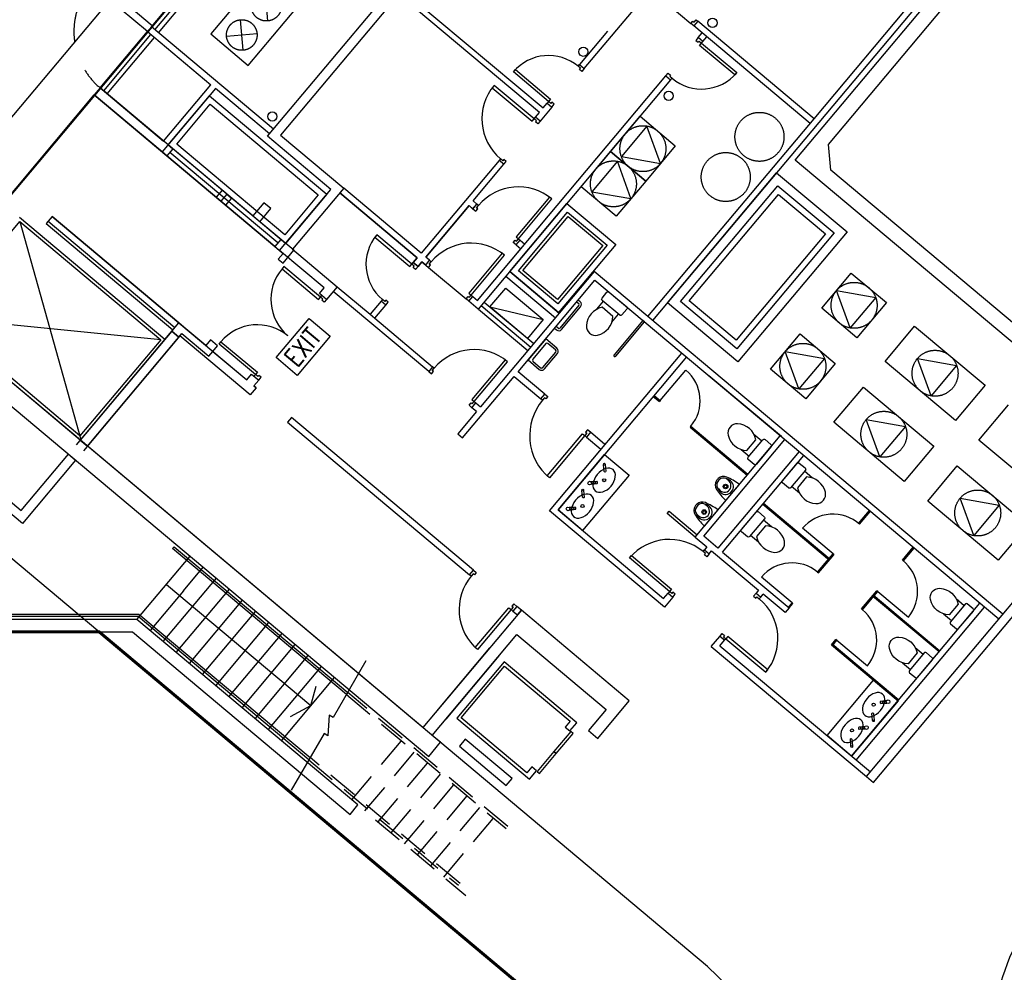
# Model space of a CAD drawing. Header units: millimetres. Extents: x 833220848 to 834439174, y 817676276 to 818025844.
# Tile 29 of 33: x 834362113 to 834366131, y 817960020 to 817963909. Entities that reach past the tile are written whole.
import ezdxf

# ---------------------------------------------------------------- set-up
doc = ezdxf.new("R2010")
doc.units = ezdxf.units.MM
doc.header["$LTSCALE"] = 1000
doc.header["$MEASUREMENT"] = 0
for name, pattern in [('CENTER', [50.8, 31.75, -6.35, 6.35, -6.35]), ('DASHED2', [0.375, 0.25, -0.125]), ('HIDDEN', [9.525, 6.35, -3.175]), ('HIDDEN2', [0.1875, 0.125, -0.0625]), ('N132X01M - Default$0$R_WKCD_LB - Model$0$DIVIDE', [1.25, 0.5, -0.25, 0, -0.25, 0, -0.25])]:
    doc.linetypes.add(name, pattern=pattern)
doc.layers.add('VPA050_Marks', color=1, linetype='Continuous')
doc.styles.add('ROMANS', font='romans.shx', dxfattribs={"width": 0.8, "height": 2.5})

msp = doc.modelspace()

# ---------------------------------------------------------------- linework, layer by layer
at = {"color": 252}
for p, q in [((834366487.05, 817964816.06), (834364695.28, 817962680.71)), ((834365354.27, 817963504.96), (834366467.9, 817964832.13)), ((834362649.95, 817963879.68), (834363410.85, 817964786.49)), ((834365276.87, 817963334.93), (834366498.17, 817964790.42)), ((834362678.67, 817963855.58), (834363439.57, 817964762.38)), ((834365413.13, 817963400.09), (834366457.66, 817964644.91)), ((834363123.77, 817963433.14), (834363940.92, 817964406.98)), ((834363993.75, 817964411.6), (834363176.6, 817963437.77)), ((834364233.23, 817963530.21), (834363658.69, 817964012.3)), ((834363674.76, 817964031.45), (834364249.3, 817963549.36)), ((834364416.29, 817963709.48), (834364687.06, 817964032.18)), ((834364717.71, 817964006.47), (834364851.76, 817963893.98)), ((834362649.95, 817963879.68), (834362633.88, 817963860.53)), ((834363147.88, 817963461.87), (834362649.95, 817963879.68)), ((834364879.32, 817963903.49), (834364863.25, 817963884.34)), ((834365338.2, 817963485.81), (834364863.25, 817963884.34)), ((834365354.27, 817963504.96), (834364879.32, 817963903.49)), ((834362441.04, 817963630.72), (834362633.88, 817963860.53)), ((834362633.88, 817963860.53), (834362892.42, 817963643.59)), ((834364512.04, 817963862.48), (834364397.14, 817963725.55)), ((834364881.66, 817963836.26), (834364897.73, 817963855.41)), ((834364900.81, 817963820.19), (834364916.88, 817963839.34)), ((834362469.77, 817963606.61), (834362662.61, 817963836.43)), ((834364900.81, 817963820.19), (834364881.66, 817963836.26)), ((834364391.51, 817963718.85), (834364397.14, 817963725.55)), ((834364401.09, 817963710.81), (834364391.51, 817963718.85)), ((834364397.14, 817963725.55), (834364416.29, 817963709.48)), ((834364066.92, 817962865.3), (834364749.88, 817963679.22)), ((834364127.36, 817963695.74), (834364135.39, 817963705.31)), ((834364270.99, 817963575.21), (834364127.36, 817963695.74)), ((834364135.39, 817963705.31), (834364279.03, 817963584.79)), ((834364397.07, 817963706.02), (834364401.09, 817963710.81)), ((834364406.65, 817963697.99), (834364397.07, 817963706.02)), ((834364416.29, 817963709.48), (834364406.65, 817963697.99)), ((834364749.88, 817963679.22), (834364769.04, 817963663.15)), ((834362699.58, 817963413.78), (834362892.42, 817963643.59)), ((834364769.04, 817963663.15), (834363984.03, 817962727.62)), ((834361699.43, 817962746.89), (834362416.94, 817963601.99)), ((834362441.04, 817963630.72), (834362416.94, 817963601.99)), ((834362416.94, 817963601.99), (834363187.77, 817962955.19)), ((834362694.63, 817963368.98), (834362416.94, 817963601.99)), ((834363063.45, 817963108.45), (834362441.04, 817963630.72)), ((834362441.04, 817963630.72), (834362699.58, 817963413.78)), ((834362911.57, 817963627.52), (834362694.63, 817963368.98)), ((834363131.81, 817963442.72), (834362911.57, 817963627.52)), ((834364249.3, 817963549.36), (834364265.37, 817963568.51)), ((834364270.99, 817963575.21), (834364265.37, 817963568.51)), ((834364265.37, 817963568.51), (834364284.52, 817963552.44)), ((834364279.03, 817963584.79), (834364270.99, 817963575.21)), ((834364280.57, 817963567.18), (834364270.99, 817963575.21)), ((834364284.58, 817963571.97), (834364280.57, 817963567.18)), ((834364284.52, 817963552.44), (834364294.16, 817963563.93)), ((834364294.16, 817963563.93), (834364284.58, 817963571.97)), ((834364217.16, 817963511.06), (834364233.23, 817963530.21)), ((834364284.52, 817963552.44), (834364236.31, 817963494.99)), ((834364236.31, 817963494.99), (834364217.16, 817963511.06)), ((834364676.13, 817962696.78), (834365354.27, 817963504.96)), ((834363176.6, 817963437.77), (834363435.14, 817963220.83)), ((834362718.73, 817963397.71), (834362737.88, 817963381.64)), ((834362718.73, 817963397.71), (834362737.88, 817963381.64)), ((834363382.31, 817963216.2), (834363123.77, 817963433.14)), ((834365422.38, 817963294.43), (834365413.13, 817963400.09)), ((834365422.38, 817963294.43), (834365413.13, 817963400.09)), ((834362713.78, 817963352.91), (834362694.63, 817963368.98)), ((834362737.88, 817963381.64), (834362713.78, 817963352.91)), ((834362737.88, 817963381.64), (834362713.78, 817963352.91)), ((834363166.31, 817962997.67), (834362725.83, 817963367.28)), ((834363178.36, 817963012.04), (834362737.88, 817963381.64)), ((834363154.26, 817962983.31), (834362713.78, 817963352.91)), ((834364069.32, 817963334.87), (834363751.14, 817962955.68)), ((834364069.32, 817963334.87), (834363751.14, 817962955.68)), ((834363963.12, 817963169.42), (834364088.47, 817963318.8)), ((834363963.12, 817963169.42), (834364088.47, 817963318.8)), ((834364088.47, 817963318.8), (834364069.32, 817963334.87)), ((834364088.47, 817963318.8), (834364069.32, 817963334.87)), ((834366419.24, 817962376.37), (834365276.87, 817963334.93)), ((834366354.08, 817962512.64), (834365422.38, 817963294.43)), ((834366354.08, 817962512.64), (834365422.38, 817963294.43)), ((834362938.97, 817963212.91), (834362914.87, 817963184.18)), ((834362958.12, 817963196.84), (834362934.02, 817963168.11)), ((834362958.12, 817963196.84), (834362938.97, 817963212.91)), ((834362958.12, 817963196.84), (834362977.27, 817963180.77)), ((834363173.41, 817962967.24), (834363382.31, 817963216.2)), ((834363435.14, 817963220.83), (834363226.24, 817962971.86)), ((834363435.14, 817963220.83), (834363419.07, 817963201.67)), ((834363435.14, 817963220.83), (834363419.07, 817963201.67)), ((834363419.07, 817963201.67), (834363735.07, 817962936.52)), ((834363735.07, 817962936.52), (834363419.07, 817963201.67)), ((834363751.14, 817962955.68), (834363435.14, 817963220.83)), ((834363751.14, 817962955.68), (834363435.14, 817963220.83)), ((834362914.87, 817963184.18), (834362934.02, 817963168.11)), ((834362953.17, 817963152.04), (834362934.02, 817963168.11)), ((834362977.27, 817963180.77), (834362953.17, 817963152.04)), ((834363108.45, 817963162.08), (834363063.45, 817963108.45)), ((834363137.17, 817963137.97), (834363108.45, 817963162.08)), ((834363962.38, 817963134.95), (834363978.45, 817963156.56)), ((834363962.38, 817963137.41), (834363978.45, 817963156.56)), ((834363978.45, 817963156.56), (834363963.12, 817963169.42)), ((834363978.45, 817963156.56), (834363963.12, 817963169.42)), ((834363092.18, 817963084.35), (834363137.17, 817963137.97)), ((834363770.29, 817962939.61), (834363947.05, 817963150.27)), ((834363947.05, 817963150.27), (834363770.29, 817962939.61)), ((834363947.05, 817963150.27), (834363962.38, 817963134.95)), ((834363962.38, 817963137.41), (834363947.05, 817963150.27)), ((834361784.07, 817962692.19), (834362113.49, 817963084.79)), ((834362111.95, 817963102.4), (834362705.64, 817962604.24)), ((834362113.49, 817963084.79), (834362688.03, 817962602.7)), ((834362244.8, 817963105.15), (834362220.7, 817963076.42)), ((834362220.7, 817963076.42), (834362737.78, 817962642.54)), ((834362228.73, 817963086), (834362745.81, 817962652.12)), ((834362761.88, 817962671.27), (834362244.8, 817963105.15)), ((834362244.8, 817963105.15), (834362761.88, 817962671.27)), ((834363231.03, 817962967.84), (834363092.18, 817963084.35)), ((834363178.36, 817963012.04), (834363154.26, 817962983.31)), ((834363197.51, 817962995.97), (834363178.36, 817963012.04)), ((834364138.57, 817962989.57), (834364154.64, 817963008.72)), ((834364154.64, 817963008.72), (834364173.79, 817962992.65)), ((834363154.26, 817962983.31), (834363173.41, 817962967.24)), ((834363355.34, 817962814.58), (834363173.41, 817962967.24)), ((834363187.24, 817962915.66), (834363231.03, 817962967.84)), ((834363226.24, 817962971.86), (834363408.17, 817962819.2)), ((834363980.95, 817962762.84), (834364157.72, 817962973.5)), ((834364138.57, 817962989.57), (834364157.72, 817962973.5)), ((834363187.77, 817962955.19), (834363168.08, 817962931.73)), ((834363168.08, 817962931.73), (834363187.24, 817962915.66)), ((834363735.07, 817962936.52), (834363719, 817962917.37)), ((834363719, 817962917.37), (834363735.07, 817962936.52)), ((834363719, 817962917.37), (834363738.15, 817962901.3)), ((834363738.15, 817962901.3), (834363719, 817962917.37)), ((834363738.15, 817962901.3), (834363754.22, 817962920.46)), ((834363754.22, 817962920.46), (834363738.15, 817962901.3)), ((834363754.22, 817962920.46), (834363769.54, 817962907.6)), ((834363769.54, 817962907.6), (834363754.22, 817962920.46)), ((834363769.54, 817962907.6), (834363785.61, 817962926.75)), ((834363769.54, 817962907.6), (834363785.61, 817962926.75)), ((834363785.61, 817962926.75), (834363770.29, 817962939.61)), ((834363785.61, 817962926.75), (834363770.29, 817962939.61)), ((834363191.19, 817962900.92), (834363183.15, 817962891.34)), ((834363183.15, 817962891.34), (834363331.57, 817962766.8)), ((834363339.61, 817962776.38), (834363191.19, 817962900.92)), ((834363781.03, 817962897.96), (834363934.24, 817962769.4)), ((834364456.85, 817962880.78), (834363993.24, 817962328.27)), ((834364112.59, 817962880.83), (834364314.63, 817962711.29)), ((834366123.95, 817961481.91), (834364456.85, 817962880.78)), ((834364096.52, 817962861.68), (834364298.56, 817962692.14)), ((834364146.57, 817962472.11), (834364459.93, 817962845.56)), ((834364459.93, 817962845.56), (834364812.31, 817962549.88)), ((834363335.66, 817962791.12), (834363355.34, 817962814.58)), ((834363408.17, 817962819.2), (834363364.38, 817962767.01)), ((834363781.83, 817962473.03), (834363392.1, 817962800.05)), ((834363408.17, 817962819.2), (834363542.23, 817962706.71)), ((834363331.57, 817962766.8), (834363339.61, 817962776.38)), ((834363364.38, 817962767.01), (834363335.66, 817962791.12)), ((834363339.61, 817962776.38), (834363345.23, 817962783.08)), ((834363349.18, 817962768.34), (834363339.61, 817962776.38)), ((834363345.17, 817962763.56), (834363349.18, 817962768.34)), ((834363354.74, 817962755.52), (834363345.17, 817962763.56)), ((834363364.38, 817962767.01), (834363354.74, 817962755.52)), ((834363587.23, 817962760.33), (834363542.23, 817962706.71)), ((834363606.38, 817962744.26), (834363587.23, 817962760.33)), ((834363945.73, 817962759.76), (834363961.8, 817962778.91)), ((834363984.03, 817962727.62), (834363945.73, 817962759.76)), ((834363961.8, 817962778.91), (834363980.95, 817962762.84)), ((834364008.14, 817962756.35), (834364210.18, 817962586.81)), ((834364391.64, 817962764.17), (834364385.53, 817962756.89)), ((834364385.53, 817962756.89), (834364393.76, 817962749.98)), ((834364399.87, 817962757.26), (834364391.64, 817962764.17)), ((834364467.21, 817962726.78), (834364494.57, 817962759.38)), ((834363758.17, 817961019.4), (834361699.43, 817962746.89)), ((834363561.38, 817962690.64), (834363606.38, 817962744.26)), ((834363984.31, 817962727.39), (834364186.08, 817962558.08)), ((834363996.08, 817962741.98), (834364198.13, 817962572.45)), ((834364394.35, 817962743.29), (834364316.25, 817962650.21)), ((834364323.53, 817962644.11), (834364401.63, 817962737.18)), ((834361651.22, 817962689.44), (834363781.77, 817960901.69)), ((834362360.14, 817962192.49), (834361766.45, 817962690.65)), ((834362358.6, 817962210.1), (834361784.07, 817962692.19)), ((834363542.23, 817962706.71), (834363561.38, 817962690.64)), ((834363561.38, 817962690.64), (834363797.9, 817962492.18)), ((834364529.45, 817962674.55), (834364556.81, 817962707.16)), ((834364655.5, 817962681.45), (834364538.03, 817962541.46)), ((834364545.31, 817962535.35), (834364662.78, 817962675.35)), ((834364662.78, 817962675.35), (834364655.5, 817962681.45)), ((834362344.07, 817962173.34), (834362761.88, 817962671.27)), ((834362733.76, 817962637.75), (834362360.14, 817962192.49)), ((834362737.78, 817962642.54), (834362733.76, 817962637.75)), ((834362762.49, 817962613.65), (834362733.76, 817962637.75)), ((834362733.76, 817962637.75), (834362762.49, 817962613.65)), ((834362790.61, 817962647.16), (834362761.88, 817962671.27)), ((834362761.88, 817962671.27), (834363039.57, 817962438.26)), ((834362872, 817962578.87), (834362790.61, 817962647.16)), ((834364301.32, 817962656.54), (834364295.22, 817962649.26)), ((834364295.22, 817962649.26), (834364303.45, 817962642.35)), ((834364309.56, 817962649.63), (834364301.32, 817962656.54)), ((834362688.03, 817962602.7), (834362358.6, 817962210.1)), ((834362705.64, 817962604.24), (834362360.14, 817962192.49)), ((834362766.5, 817962618.44), (834362372.8, 817962149.23)), ((834362388.87, 817962168.39), (834362762.49, 817962613.65)), ((834362762.49, 817962613.65), (834362774.54, 817962628.01)), ((834363053.77, 817962377.39), (834362766.5, 817962618.44)), ((834363053.77, 817962377.39), (834362766.5, 817962618.44)), ((834362774.54, 817962628.01), (834362884.66, 817962535.61)), ((834362891.69, 817962602.33), (834362872, 817962578.87)), ((834362920.41, 817962578.22), (834362891.69, 817962602.33)), ((834362926.04, 817962584.93), (834362934.07, 817962594.5)), ((834362934.07, 817962594.5), (834363082.49, 817962469.96)), ((834364259.33, 817962606.49), (834364187.01, 817962520.31)), ((834364305.29, 817962567.92), (834364259.33, 817962606.49)), ((834362884.66, 817962535.61), (834362900.73, 817962554.76)), ((834362900.73, 817962554.76), (834362920.41, 817962578.22)), ((834362900.73, 817962554.76), (834363039.57, 817962438.26)), ((834363074.46, 817962460.39), (834362926.04, 817962584.93)), ((834364259.26, 817962586.96), (834364206.23, 817962523.76)), ((834364299.66, 817962561.22), (834364268.06, 817962587.73)), ((834364187.01, 817962520.31), (834364232.97, 817962481.74)), ((834364207, 817962514.96), (834364238.6, 817962488.44)), ((834364247.4, 817962489.21), (834364300.43, 817962552.41)), ((834364254.11, 817962483.59), (834364307.14, 817962546.79)), ((834364451.05, 817962115.45), (834364814.23, 817962548.27)), ((834364833.38, 817962532.2), (834364486.27, 817962118.54)), ((834364812.31, 817962549.88), (834366107.88, 817961462.76)), ((834363797.9, 817962492.18), (834363781.83, 817962473.03)), ((834364726.95, 817962353.89), (834364831.41, 817962478.37)), ((834363039.57, 817962438.26), (834363059.26, 817962461.72)), ((834363039.57, 817962438.26), (834363059.26, 817962461.72)), ((834363059.26, 817962461.72), (834363087.98, 817962437.61)), ((834363059.26, 817962461.72), (834363087.98, 817962437.61)), ((834363087.98, 817962437.61), (834363068.3, 817962414.15)), ((834363087.98, 817962437.61), (834363068.3, 817962414.15)), ((834363074.46, 817962460.39), (834363068.83, 817962453.68)), ((834363082.49, 817962469.96), (834363074.46, 817962460.39)), ((834363084.03, 817962452.35), (834363074.46, 817962460.39)), ((834363088.05, 817962457.14), (834363084.03, 817962452.35)), ((834363087.98, 817962437.61), (834363097.63, 817962449.1)), ((834363097.63, 817962449.1), (834363088.05, 817962457.14)), ((834363919.99, 817962202.08), (834364130.5, 817962452.96)), ((834364130.5, 817962452.96), (834364239.7, 817962361.33)), ((834364255.77, 817962380.48), (834364146.57, 817962472.11)), ((834365220.91, 817962207.02), (834364925.3, 817962455.07)), ((834363077.87, 817962406.12), (834363053.77, 817962377.39)), ((834363077.87, 817962406.12), (834363068.3, 817962414.15)), ((834363068.3, 817962414.15), (834363077.87, 817962406.12)), ((834364239.7, 817962361.33), (834364255.77, 817962380.48)), ((834364698.39, 817962371.33), (834364723.74, 817962350.06)), ((834364701.61, 817962375.16), (834364726.95, 817962353.89)), ((834364726.95, 817962353.89), (834364723.74, 817962350.06)), ((834363958.02, 817962325.19), (834363974.09, 817962344.34)), ((834363977.17, 817962309.12), (834363958.02, 817962325.19)), ((834363974.09, 817962344.34), (834363993.24, 817962328.27)), ((834363221.51, 817962285.6), (834363205.44, 817962266.44)), ((834363964.57, 817961662.09), (834363221.51, 817962285.6)), ((834363977.17, 817962309.12), (834363900.84, 817962218.15)), ((834363205.44, 817962266.44), (834363948.5, 817961642.94)), ((834364851.44, 817962249.44), (834364848.22, 817962245.61)), ((834364848.22, 817962245.61), (834365081.42, 817962049.94)), ((834364851.44, 817962249.44), (834365084.63, 817962053.77)), ((834362360.14, 817962192.49), (834362388.87, 817962168.39)), ((834363900.84, 817962218.15), (834363919.99, 817962202.08)), ((834364441.54, 817962224.61), (834364425.47, 817962205.45)), ((834364425.47, 817962205.45), (834364484.84, 817962155.64)), ((834364500.91, 817962174.79), (834364441.54, 817962224.61)), ((834364869.3, 817961797.14), (834365216.4, 817962210.81)), ((834364904.52, 817961800.22), (834365235.55, 817962194.74)), ((834365108.9, 817962216.97), (834365141.51, 817962189.61)), ((834365056.68, 817962154.73), (834365089.28, 817962127.37)), ((834364274.29, 817961904.79), (834364451.05, 817962115.45)), ((834364309.51, 817961907.87), (834364499.13, 817962133.86)), ((834364486.27, 817962118.54), (834364309.51, 817961907.87)), ((834364499.13, 817962133.86), (834364599.4, 817962049.72)), ((834365293, 817962146.53), (834364961.97, 817961752.01)), ((834364981.12, 817961735.94), (834365312.16, 817962130.46)), ((834365567.94, 817960819.28), (834366630.15, 817962085.17)), ((834364599.4, 817962049.72), (834364409.77, 817961823.74)), ((834365347.34, 817962038.11), (834365314.74, 817962065.47)), ((834365596.67, 817960795.18), (834366658.88, 817962061.07)), ((834364995.52, 817961947.57), (834365048.4, 817962010.59)), ((834364995.52, 817961947.57), (834365048.4, 817962010.59)), ((834365295.11, 817961975.87), (834365262.51, 817962003.23)), ((834365145.03, 817961931.29), (834365416.98, 817961703.1)), ((834365148.25, 817961935.12), (834365420.19, 817961706.93)), ((834364743.49, 817961511.08), (834364274.29, 817961904.79)), ((834364409.77, 817961823.74), (834364309.51, 817961907.87)), ((834364309.51, 817961907.87), (834364740.41, 817961546.31)), ((834364754.39, 817961893.56), (834364762.42, 817961903.14)), ((834364869.3, 817961797.14), (834364754.39, 817961893.56)), ((834364762.42, 817961903.14), (834364877.33, 817961806.72)), ((834364908.17, 817961843.47), (834364961.05, 817961906.49)), ((834364908.17, 817961843.47), (834364961.05, 817961906.49)), ((834365536.08, 817961852.82), (834365580.27, 817961905.48)), ((834365539.91, 817961849.6), (834365584.1, 817961902.27)), ((834365180.22, 817961838.94), (834365147.61, 817961866.3)), ((834365431.63, 817961728.33), (834365307.14, 817961832.79)), ((834364869.3, 817961797.14), (834364917.17, 817961756.97)), ((834364961.97, 817961752.01), (834364904.52, 817961800.22)), ((834365127.99, 817961776.7), (834365095.39, 817961804.06)), ((834362736.03, 817961749.81), (834362742.46, 817961757.47)), ((834362742.46, 817961757.47), (834363451.16, 817961162.8)), ((834364917.17, 817961756.97), (834364906.73, 817961744.52)), ((834365715.14, 817961702.56), (834365759.33, 817961755.23)), ((834365718.97, 817961699.35), (834365763.16, 817961752.02)), ((834362591, 817961460.29), (834362807.94, 817961718.83)), ((834363446.08, 817961154), (834362736.03, 817961749.81)), ((834364601.73, 817961711.62), (834364609.76, 817961721.2)), ((834364764.51, 817961575.03), (834364601.73, 817961711.62)), ((834364609.76, 817961721.2), (834364772.55, 817961584.61)), ((834364901.1, 817961737.82), (834364906.73, 817961744.52)), ((834364910.68, 817961729.78), (834364901.1, 817961737.82)), ((834364906.66, 817961724.99), (834364910.68, 817961729.78)), ((834364916.24, 817961716.96), (834364906.66, 817961724.99)), ((834364906.73, 817961744.52), (834364925.88, 817961728.45)), ((834364925.88, 817961728.45), (834364916.24, 817961716.96)), ((834364925.88, 817961728.45), (834364936.32, 817961740.9)), ((834364936.32, 817961740.9), (834365127.84, 817961580.2)), ((834364981.12, 817961735.94), (834365253.07, 817961507.76)), ((834365368.96, 817961653.64), (834365416.36, 817961710.14)), ((834365416.36, 817961710.14), (834365431.63, 817961728.33)), ((834365420.19, 817961706.93), (834365435.46, 817961725.12)), ((834365431.63, 817961728.33), (834365435.46, 817961725.12)), ((834362781.49, 817961577.85), (834362861.84, 817961673.61)), ((834365372.79, 817961650.43), (834365420.19, 817961706.93)), ((834363948.5, 817961642.94), (834363964.57, 817961662.09)), ((834365264.5, 817961529.16), (834365140.02, 817961633.62)), ((834365368.96, 817961653.64), (834365372.79, 817961650.43)), ((834362698.25, 817961370.3), (834362915.19, 817961628.84)), ((834362711.8, 817961603.69), (834363301.38, 817961108.98)), ((834362781.22, 817961578.08), (834362644.63, 817961415.3)), ((834362751.87, 817961325.31), (834362968.81, 817961583.85)), ((834364740.41, 817961546.31), (834364758.89, 817961568.33)), ((834364778.04, 817961552.26), (834364743.49, 817961511.08)), ((834364764.51, 817961575.03), (834364758.89, 817961568.33)), ((834364758.89, 817961568.33), (834364778.04, 817961552.26)), ((834364772.55, 817961584.61), (834364764.51, 817961575.03)), ((834364774.09, 817961567), (834364764.51, 817961575.03)), ((834364778.1, 817961571.79), (834364774.09, 817961567)), ((834364778.04, 817961552.26), (834364787.68, 817961563.75)), ((834364787.68, 817961563.75), (834364778.1, 817961571.79)), ((834365127.84, 817961580.2), (834365117.39, 817961567.75)), ((834365117.39, 817961567.75), (834365136.54, 817961551.68)), ((834365136.54, 817961551.68), (834365146.99, 817961564.13)), ((834365237, 817961488.6), (834365146.99, 817961564.13)), ((834365548.02, 817961503.39), (834365595.42, 817961559.89)), ((834365551.85, 817961500.18), (834365599.25, 817961556.68)), ((834365864.16, 817961327.87), (834365592.21, 817961556.06)), ((834365595.42, 817961559.89), (834365610.69, 817961578.08)), ((834365867.37, 817961331.7), (834365595.42, 817961559.89)), ((834365599.25, 817961556.68), (834365614.52, 817961574.87)), ((834365614.52, 817961574.87), (834365610.69, 817961578.08)), ((834365614.52, 817961574.87), (834365739, 817961470.42)), ((834362805.5, 817961280.31), (834363022.44, 817961538.85)), ((834364140.76, 817961514.25), (834364124.69, 817961495.1)), ((834364159.91, 817961498.18), (834364140.76, 817961514.25)), ((834365249.24, 817961510.97), (834365264.5, 817961529.16)), ((834365253.07, 817961507.76), (834365268.33, 817961525.95)), ((834365264.5, 817961529.16), (834365268.33, 817961525.95)), ((834365507.41, 817960902.71), (834366031.28, 817961527.04)), ((834365526.56, 817960886.64), (834366050.43, 817961510.97)), ((834365934.23, 817961545.66), (834365966.83, 817961518.3)), ((834362859.12, 817961235.32), (834363076.06, 817961493.86)), ((834364159.91, 817961498.18), (834363758.17, 817961019.4)), ((834364124.69, 817961495.1), (834364143.84, 817961479.03)), ((834364143.84, 817961479.03), (834364159.91, 817961498.18)), ((834364600.39, 817961128.58), (834364159.91, 817961498.18)), ((834365253.07, 817961507.76), (834365237, 817961488.6)), ((834365551.85, 817961500.18), (834365548.02, 817961503.39)), ((834365882, 817961483.41), (834365914.61, 817961456.06)), ((834362912.74, 817961190.32), (834363129.68, 817961448.86)), ((834362966.36, 817961145.33), (834363183.31, 817961403.87)), ((834363796.47, 817960987.26), (834364141.97, 817961399.01)), ((834364141.97, 817961399.01), (834364505.84, 817961093.69)), ((834364935, 817961350.39), (834364969.55, 817961391.56)), ((834364988.7, 817961375.49), (834364969.55, 817961391.56)), ((834363019.99, 817961100.33), (834363236.93, 817961358.87)), ((834364935, 817961350.39), (834365567.94, 817960819.28)), ((834364970.22, 817961353.47), (834364988.7, 817961375.49)), ((834364970.22, 817961353.47), (834365584.01, 817960838.44)), ((834365425.08, 817961356.89), (834365443.57, 817961378.91)), ((834365425.08, 817961356.89), (834365697.03, 817961128.7)), ((834365428.3, 817961360.72), (834365700.24, 817961132.53)), ((834365432.13, 817961357.5), (834365447.4, 817961375.7)), ((834365447.4, 817961375.7), (834365443.57, 817961378.91)), ((834365447.4, 817961375.7), (834365571.88, 817961271.24)), ((834363073.61, 817961055.34), (834363290.55, 817961313.88)), ((834363814.41, 817961086.43), (834364031.36, 817961344.97)), ((834363852.72, 817961054.29), (834364069.66, 817961312.83)), ((834365767.1, 817961346.48), (834365799.71, 817961319.13)), ((834363127.23, 817961010.34), (834363344.18, 817961268.88)), ((834363525.57, 817961291.69), (834363392.01, 817961060.35)), ((834364089.58, 817961287.96), (834363896.74, 817961058.14)), ((834363914.35, 817961059.69), (834364091.12, 817961270.35)), ((834364386.42, 817961038.88), (834364089.58, 817961287.96)), ((834364091.12, 817961270.35), (834364359.24, 817961045.37)), ((834365714.88, 817961284.24), (834365747.48, 817961256.88)), ((834363180.86, 817960965.35), (834363397.8, 817961223.89)), ((834363301.38, 817961108.98), (834363322.54, 817961188.65)), ((834365407.14, 817960986.85), (834365596.76, 817961212.83)), ((834365596.76, 817961212.83), (834365697.03, 817961128.7)), ((834363451.16, 817961162.8), (834363446.08, 817961154)), ((834363218.09, 817961064.17), (834363301.38, 817961108.98)), ((834364471.83, 817960975.37), (834364600.39, 817961128.58)), ((834365697.03, 817961128.7), (834365507.41, 817960902.71)), ((834363375.77, 817961069.72), (834363370.75, 817960986.02)), ((834363392.01, 817961060.35), (834363375.77, 817961069.72)), ((834364505.84, 817961093.69), (834364433.53, 817961007.51)), ((834363896.74, 817961058.14), (834364193.58, 817960809.06)), ((834364182.47, 817960834.71), (834363914.35, 817961059.69)), ((834364359.24, 817961045.37), (834364339.15, 817961021.43)), ((834364358.3, 817961005.36), (834364386.42, 817961038.88)), ((834363354.51, 817960995.4), (834363220.94, 817960764.06)), ((834363370.75, 817960986.02), (834363354.51, 817960995.4)), ((834363829.99, 817960959.14), (834363796.47, 817960987.26)), ((834364361.17, 817961002.95), (834364292.88, 817960921.56)), ((834364302.45, 817960913.53), (834364370.75, 817960994.92)), ((834364339.15, 817961021.43), (834364358.3, 817961005.36)), ((834364370.75, 817960994.92), (834364361.17, 817961002.95)), ((834364433.53, 817961007.51), (834364471.83, 817960975.37)), ((834365507.41, 817960902.71), (834365407.14, 817960986.85)), ((834363781.77, 817960901.69), (834363829.99, 817960959.14)), ((834364292.88, 817960921.56), (834364224.58, 817960840.17)), ((834364234.15, 817960832.13), (834364302.45, 817960913.53)), ((834364292.88, 817960921.56), (834364302.45, 817960913.53)), ((834364302.45, 817960913.53), (834364292.88, 817960921.56)), ((834364202.56, 817960858.65), (834364182.47, 817960834.71)), ((834364193.58, 817960809.06), (834364221.71, 817960842.58)), ((834364221.71, 817960842.58), (834364202.56, 817960858.65)), ((834364224.58, 817960840.17), (834364234.15, 817960832.13)), ((834365567.94, 817960819.28), (834365596.67, 817960795.18))]:
    msp.add_line(p, q, dxfattribs=at)
at = {"color": 252, "linetype": 'HIDDEN'}
for p, q in [((834362664.31, 817963867.63), (834363425.21, 817964774.44)), ((834363093.1, 817964090.37), (834362892.23, 817963850.98)), ((834363124.93, 817963903.98), (834363114.04, 817964028.51)), ((834363045.44, 817963722.43), (834363246.31, 817963961.81)), ((834363024.5, 817963784.29), (834363013.6, 817963908.81)), ((834362455.41, 817963618.67), (834362648.24, 817963848.48)), ((834362892.23, 817963850.98), (834363045.44, 817963722.43)), ((834363081.31, 817963852), (834362956.79, 817963841.1)), ((834363081.31, 817963852), (834362956.79, 817963841.1)), ((834362718.73, 817963397.71), (834362887.46, 817963598.79)), ((834362887.46, 817963598.79), (834363366.24, 817963197.05)), ((834362753.95, 817963400.79), (834362890.55, 817963563.57)), ((834362890.55, 817963563.57), (834363331.02, 817963193.97)), ((834364523.87, 817963370.98), (834364644.4, 817963514.61)), ((834364644.4, 817963514.61), (834364788.03, 817963394.09)), ((834364672.23, 817963474.86), (834364567.86, 817963350.47)), ((834364727.77, 817963322.27), (834364672.23, 817963474.86)), ((834363197.51, 817962995.97), (834362718.73, 817963397.71)), ((834363194.43, 817963031.19), (834362753.95, 817963400.79)), ((834364403.35, 817963227.34), (834364523.87, 817963370.98)), ((834364523.87, 817963370.98), (834364667.51, 817963250.45)), ((834364667.51, 817963250.45), (834364523.87, 817963370.98)), ((834364788.03, 817963394.09), (834364667.51, 817963250.45)), ((834364551.71, 817963331.23), (834364447.33, 817963206.84)), ((834364607.25, 817963178.64), (834364551.71, 817963331.23)), ((834364567.86, 817963350.47), (834364727.77, 817963322.27)), ((834364756.35, 817962753.49), (834365201.48, 817963283.97)), ((834365201.48, 817963283.97), (834365488.74, 817963042.93)), ((834364667.51, 817963250.45), (834364546.98, 817963106.82)), ((834363366.24, 817963197.05), (834363197.51, 817962995.97)), ((834364546.98, 817963106.82), (834364403.35, 817963227.34)), ((834364447.33, 817963206.84), (834364607.25, 817963178.64)), ((834364809.18, 817962758.11), (834365206.1, 817963231.14)), ((834365206.1, 817963231.14), (834365435.91, 817963038.3)), ((834363331.02, 817963193.97), (834363194.43, 817963031.19)), ((834364112.59, 817962880.83), (834364345.6, 817963158.52)), ((834364345.6, 817963158.52), (834364544.77, 817962991.39)), ((834364844.4, 817962761.19), (834365209.18, 817963195.92)), ((834365209.18, 817963195.92), (834365400.69, 817963035.22)), ((834364147.81, 817962883.91), (834364348.68, 817963123.3)), ((834364348.68, 817963123.3), (834364509.55, 817962988.31)), ((834364165.42, 817962885.45), (834364350.22, 817963105.69)), ((834364350.22, 817963105.69), (834364491.94, 817962986.77)), ((834365435.91, 817963038.3), (834365038.99, 817962565.27)), ((834365488.74, 817963042.93), (834365043.61, 817962512.44)), ((834365400.69, 817963035.22), (834365035.91, 817962600.49)), ((834364491.94, 817962986.77), (834364307.14, 817962766.53)), ((834364509.55, 817962988.31), (834364308.68, 817962748.92)), ((834364544.77, 817962991.39), (834364311.76, 817962713.7)), ((834364311.76, 817962713.7), (834364112.59, 817962880.83)), ((834364308.68, 817962748.92), (834364147.81, 817962883.91)), ((834364307.14, 817962766.53), (834364165.42, 817962885.45)), ((834365385.58, 817962731.35), (834365506.1, 817962874.98)), ((834365506.1, 817962874.98), (834365649.73, 817962754.46)), ((834365445.84, 817962803.16), (834365605.75, 817962774.96)), ((834365501.37, 817962650.57), (834365445.84, 817962803.16)), ((834365038.99, 817962565.27), (834364809.18, 817962758.11)), ((834365035.91, 817962600.49), (834364844.4, 817962761.19)), ((834365605.75, 817962774.96), (834365501.37, 817962650.57)), ((834365649.73, 817962754.46), (834365529.21, 817962610.82)), ((834365043.61, 817962512.44), (834364756.35, 817962753.49)), ((834365529.21, 817962610.82), (834365385.58, 817962731.35)), ((834365644.12, 817962514.4), (834365764.64, 817962658.04)), ((834365764.64, 817962658.04), (834366051.91, 817962416.99)), ((834365176.67, 817962482.38), (834365297.19, 817962626.01)), ((834365297.19, 817962626.01), (834365440.83, 817962505.49)), ((834365236.93, 817962554.2), (834365396.84, 817962526)), ((834365292.47, 817962401.61), (834365236.93, 817962554.2)), ((834365396.84, 817962526), (834365292.47, 817962401.61)), ((834365931.38, 817962273.36), (834365644.12, 817962514.4)), ((834365776.19, 817962525.96), (834365936.11, 817962497.76)), ((834365831.73, 817962373.37), (834365776.19, 817962525.96)), ((834365320.3, 817962361.86), (834365176.67, 817962482.38)), ((834365440.83, 817962505.49), (834365320.3, 817962361.86)), ((834365936.11, 817962497.76), (834365831.73, 817962373.37)), ((834365435.21, 817962265.44), (834365555.73, 817962409.07)), ((834365555.73, 817962409.07), (834365843, 817962168.03)), ((834366051.91, 817962416.99), (834365931.38, 817962273.36)), ((834366027.14, 817962193.01), (834366147.66, 817962336.64)), ((834365567.29, 817962277), (834365727.2, 817962248.8)), ((834365622.83, 817962124.41), (834365567.29, 817962277)), ((834365722.48, 817962024.39), (834365435.21, 817962265.44)), ((834365727.2, 817962248.8), (834365622.83, 817962124.41)), ((834366314.41, 817961951.97), (834366027.14, 817962193.01)), ((834365843, 817962168.03), (834365722.48, 817962024.39)), ((834365818.23, 817961944.05), (834365938.76, 817962087.68)), ((834365938.76, 817962087.68), (834366226.02, 817961846.63)), ((834365950.31, 817961955.6), (834366110.22, 817961927.4)), ((834366005.85, 817961803.01), (834365950.31, 817961955.6)), ((834366105.5, 817961703), (834365818.23, 817961944.05)), ((834366110.22, 817961927.4), (834366005.85, 817961803.01)), ((834366226.02, 817961846.63), (834366105.5, 817961703))]:
    msp.add_line(p, q, dxfattribs=at)
at = {"color": 252, "linetype": 'DASHED2'}
for p, q in [((834362633.88, 817963860.53), (834362404.07, 817964053.37)), ((834362653.97, 817963884.47), (834362424.15, 817964077.31))]:
    msp.add_line(p, q, dxfattribs=at)
at = {"color": 252, "linetype": 'CENTER'}
for p, q in [((834362113.49, 817963084.79), (834362362.68, 817962195.52)), ((834362688.03, 817962602.7), (834361784.07, 817962692.19))]:
    msp.add_line(p, q, dxfattribs=at)
at = {"color": 252, "ltscale": 500}
for p, q in [((834362123.72, 817961852.39), (834361702.39, 817962205.93)), ((834361755.22, 817962210.55), (834362119.09, 817961905.22)), ((834362119.09, 817961905.22), (834362311.93, 817962135.04)), ((834362311.93, 817962135.04), (834362340.66, 817962110.93)), ((834362340.66, 817962110.93), (834362123.72, 817961852.39))]:
    msp.add_line(p, q, dxfattribs=at)
at = {"color": 252}
for points in [[(834361154.38, 817962486.27), (834361230.71, 817962577.24), (834361269.01, 817962545.1), (834364687.84, 817966619.49), (834364649.54, 817966651.63), (834364701.77, 817966713.88), (834368351.97, 817963650.99, 0.414224), (834368466.44, 817963661.01), (834369888.63, 817965355.86), (834369950.85, 817965303.65)], [(834364501.84, 817962092.9), (834364504.24, 817962065.52, -1), (834364498.01, 817962064.98), (834364495.62, 817962092.35)], [(834364444.26, 817962012.73), (834364468.69, 817962015.71), (834364468.69, 817962015.71, 0.4016532), (834364470.81, 817962018.35), (834364470.81, 817962018.35), (834364470.52, 817962021.71), (834364470.52, 817962021.71, 0.4016532), (834364467.97, 817962023.94), (834364467.97, 817962023.94), (834364467.97, 817962023.94), (834364443.39, 817962022.64)], [(834364445.55, 817962015.38), (834364462.18, 817962016.84), (834364462.18, 817962016.84, 0.4142136), (834364463.3, 817962018.16), (834364463.3, 817962018.16), (834364463.08, 817962020.6), (834364463.08, 817962020.6), (834364463.08, 817962020.6, 0.4142136), (834364461.76, 817962021.71), (834364461.76, 817962021.71), (834364445.13, 817962020.25)], [(834364413.46, 817961987.57), (834364415.85, 817961960.19, -1), (834364409.63, 817961959.65), (834364407.23, 817961987.02)], [(834364355.87, 817961907.4), (834364380.31, 817961910.38), (834364380.31, 817961910.38, 0.4016532), (834364382.43, 817961913.02), (834364382.43, 817961913.02), (834364382.13, 817961916.38), (834364382.13, 817961916.38, 0.4016532), (834364379.59, 817961918.61), (834364379.59, 817961918.61), (834364379.59, 817961918.61), (834364355, 817961917.31)], [(834364357.17, 817961910.05), (834364373.8, 817961911.5), (834364373.8, 817961911.5, 0.4142136), (834364374.91, 817961912.83), (834364374.91, 817961912.83), (834364374.7, 817961915.27), (834364374.7, 817961915.27), (834364374.7, 817961915.27, 0.4142136), (834364373.37, 817961916.38), (834364373.37, 817961916.38), (834364356.75, 817961914.92)], [(834365650.67, 817961129.18), (834365626.23, 817961126.19), (834365626.23, 817961126.19, 0.4016532), (834365624.11, 817961123.55), (834365624.11, 817961123.55), (834365624.4, 817961120.19), (834365624.4, 817961120.19, 0.4016532), (834365626.95, 817961117.96), (834365626.95, 817961117.96), (834365626.95, 817961117.96), (834365651.53, 817961119.26)], [(834365649.37, 817961126.52), (834365632.74, 817961125.07), (834365632.74, 817961125.07, 0.4142136), (834365631.62, 817961123.74), (834365631.62, 817961123.74), (834365631.84, 817961121.31), (834365631.84, 817961121.31), (834365631.84, 817961121.31, 0.4142136), (834365633.16, 817961120.19), (834365633.16, 817961120.19), (834365649.79, 817961121.65)], [(834365593.08, 817961049.01), (834365590.68, 817961076.38, -1), (834365596.91, 817961076.92), (834365599.3, 817961049.55)], [(834365562.28, 817961023.84), (834365537.84, 817961020.86), (834365537.84, 817961020.86, 0.4016532), (834365535.73, 817961018.22), (834365535.73, 817961018.22), (834365536.02, 817961014.86), (834365536.02, 817961014.86, 0.4016532), (834365538.56, 817961012.63), (834365538.56, 817961012.63), (834365538.56, 817961012.63), (834365563.15, 817961013.93)], [(834365560.98, 817961021.19), (834365544.35, 817961019.74), (834365544.35, 817961019.74, 0.4142136), (834365543.24, 817961018.41), (834365543.24, 817961018.41), (834365543.45, 817961015.97), (834365543.45, 817961015.97), (834365543.45, 817961015.97, 0.4142136), (834365544.78, 817961014.86), (834365544.78, 817961014.86), (834365561.41, 817961016.32)], [(834365504.69, 817960943.67), (834365502.3, 817960971.05, -1), (834365508.53, 817960971.59), (834365510.92, 817960944.22)]]:
    msp.add_lwpolyline(points, format="xyb", dxfattribs=at)
for points in [[(834369031.56, 817962468.83), (834368322.74, 817962125.78, 0.1080614), (834366276.52, 817960303.85, 0.2163326), (834366100.37, 817959443.38), (834365447.02, 817959443.38, 0.1017302), (834365163.66, 817959807.43), (834364919.89, 817960044.41), (834361700.59, 817962745.72), (834364697.58, 817966317.4), (834367761.76, 817963746.25), (834367938.53, 817963956.92), (834368456.26, 817963522.49), (834368424.22, 817963484.3), (834368692.34, 817963259.32), (834368443.26, 817962962.48)], [(834364561.6, 817962703.14), (834364489.78, 817962763.4, -0.4142136), (834364489.01, 817962772.21), (834364509.1, 817962796.14, -0.4142136), (834364517.9, 817962796.91), (834364589.72, 817962736.65, -0.4142136), (834364590.49, 817962727.85), (834364570.4, 817962703.91, -0.4142136)], [(834364471.06, 817962621.44, 0.3394182), (834364533.68, 817962698.01), (834364489.58, 817962735.01, 0.3394182), (834364425.04, 817962660.05, 0.5011165)], [(834365003.56, 817962213.12, 0.3394182), (834365080.14, 817962150.51), (834365117.14, 817962194.6, 0.3394182), (834365042.18, 817962259.14, 0.5011165)], [(834365085.26, 817962122.59), (834365145.52, 817962194.4, -0.4142136), (834365154.33, 817962195.17), (834365178.27, 817962175.09, -0.4142136), (834365179.04, 817962166.28), (834365118.78, 817962094.46, -0.4142136), (834365109.97, 817962093.69), (834365086.03, 817962113.78, -0.4142136)], [(834365318.75, 817962070.26), (834365258.49, 817961998.44, -0.4142136), (834365249.69, 817961997.67), (834365225.75, 817962017.76, -0.4142136), (834365224.98, 817962026.56), (834365285.24, 817962098.38, -0.4142136), (834365294.04, 817962099.15), (834365317.98, 817962079.06, -0.4142136)], [(834365400.46, 817961979.72, 0.3394182), (834365323.88, 817962042.34), (834365286.88, 817961998.24, 0.3394182), (834365361.84, 817961933.7, 0.5011165)], [(834365151.63, 817961871.09), (834365091.37, 817961799.27, -0.4142136), (834365082.56, 817961798.5), (834365058.62, 817961818.59, -0.4142136), (834365057.85, 817961827.39), (834365118.11, 817961899.21, -0.4142136), (834365126.92, 817961899.98), (834365150.86, 817961879.89, -0.4142136)], [(834365233.33, 817961780.55, 0.3394182), (834365156.76, 817961843.17), (834365119.75, 817961799.07, 0.3394182), (834365194.71, 817961734.53, 0.5011165)], [(834365867.5, 817961587.83, -0.3394182), (834365942.46, 817961523.29), (834365905.46, 817961479.19, -0.3394182), (834365828.88, 817961541.8, -0.5011165)], [(834365970.85, 817961523.08), (834365910.59, 817961451.27, 0.4142136), (834365911.36, 817961442.46), (834365935.3, 817961422.38, 0.4142136), (834365944.1, 817961423.15), (834366004.36, 817961494.96, 0.4142136), (834366003.59, 817961503.77), (834365979.65, 817961523.86, 0.4142136)], [(834365700.38, 817961388.65, -0.3394182), (834365775.34, 817961324.11), (834365738.34, 817961280.02, -0.3394182), (834365661.76, 817961342.63, -0.5011165)], [(834365803.72, 817961323.91), (834365743.46, 817961252.1, 0.4142136), (834365744.23, 817961243.29), (834365768.17, 817961223.2, 0.4142136), (834365776.98, 817961223.97), (834365837.24, 817961295.79, 0.4142136), (834365836.47, 817961304.6), (834365812.53, 817961324.68, 0.4142136)]]:
    msp.add_lwpolyline(points, format="xyb", close=True, dxfattribs=at)
for points in [[(834364863.25, 817963884.34), (834364851.76, 817963893.98), (834364859.8, 817963903.55), (834364864.59, 817963899.54), (834364872.62, 817963909.11), (834364879.32, 817963903.49)], [(834364881.66, 817963836.26), (834364872.01, 817963824.77), (834364881.59, 817963816.73), (834364885.61, 817963821.52), (834364895.18, 817963813.49), (834364900.81, 817963820.19)], [(834364749.88, 817963679.22), (834364759.53, 817963690.71), (834364769.1, 817963682.68), (834364765.08, 817963677.89), (834364774.66, 817963669.85), (834364769.04, 817963663.15)], [(834364236.31, 817963494.99), (834364226.67, 817963483.5), (834364217.09, 817963491.53), (834364221.11, 817963496.32), (834364211.53, 817963504.36), (834364217.16, 817963511.06)], [(834364088.47, 817963318.8), (834364098.11, 817963330.29), (834364088.53, 817963338.32), (834364084.52, 817963333.54), (834364074.94, 817963341.57), (834364069.32, 817963334.87)], [(834363962.38, 817963137.41), (834363973.87, 817963127.77), (834363981.9, 817963137.35), (834363977.11, 817963141.36), (834363985.15, 817963150.94), (834363978.45, 817963156.56)], [(834364138.57, 817962989.57), (834364127.08, 817962999.21), (834364135.11, 817963008.79), (834364139.9, 817963004.77), (834364147.93, 817963014.35), (834364154.64, 817963008.72)], [(834363738.15, 817962901.3), (834363728.51, 817962889.81), (834363718.93, 817962897.85), (834363722.95, 817962902.64), (834363713.37, 817962910.67), (834363719, 817962917.37)], [(834363769.54, 817962907.6), (834363781.03, 817962897.96), (834363789.06, 817962907.53), (834363784.28, 817962911.55), (834363792.31, 817962921.13), (834363785.61, 817962926.75)], [(834364031.6, 817962736.66), (834364249.08, 817962684.71), (834364184.81, 817962608.1), (834364031.6, 817962736.66), (834364095.88, 817962813.26), (834364249.08, 817962684.71)], [(834363606.38, 817962744.26), (834363616.02, 817962755.76), (834363606.44, 817962763.79), (834363602.43, 817962759), (834363592.85, 817962767.04), (834363587.23, 817962760.33)], [(834363945.73, 817962759.76), (834363934.24, 817962769.4), (834363942.27, 817962778.98), (834363947.06, 817962774.96), (834363955.1, 817962784.53), (834363961.8, 817962778.91)], [(834361154.38, 817962486.27), (834364822.74, 817959408.15)], [(834363781.83, 817962473.03), (834363793.32, 817962463.39), (834363801.35, 817962472.96), (834363796.57, 817962476.98), (834363804.6, 817962486.56), (834363797.9, 817962492.18)], [(834364255.77, 817962380.48), (834364267.26, 817962370.84), (834364259.23, 817962361.26), (834364254.44, 817962365.28), (834364246.41, 817962355.71), (834364239.7, 817962361.33)], [(834363958.02, 817962325.19), (834363946.53, 817962334.83), (834363954.56, 817962344.41), (834363959.35, 817962340.39), (834363967.39, 817962349.96), (834363974.09, 817962344.34)], [(834364441.54, 817962224.61), (834364430.05, 817962234.25), (834364422.01, 817962224.67), (834364426.8, 817962220.65), (834364418.77, 817962211.08), (834364425.47, 817962205.45)], [(834363493.02, 817960703.41), (834362591, 817961460.29), (834362030.94, 817961460.29), (834361470.99, 817961930.15), (834361438.85, 817961891.85), (834362012.74, 817961410.29), (834362572.8, 817961410.29), (834363460.88, 817960665.11), (834363493.02, 817960703.41)], [(834363964.57, 817961662.09), (834363976.06, 817961652.45), (834363968.03, 817961642.87), (834363963.24, 817961646.89), (834363955.2, 817961637.32), (834363948.5, 817961642.94)], [(834365117.39, 817961567.75), (834365107.75, 817961556.26), (834365117.32, 817961548.23), (834365121.34, 817961553.02), (834365130.92, 817961544.98), (834365136.54, 817961551.68)], [(834364140.76, 817961514.25), (834364129.27, 817961523.89), (834364121.24, 817961514.32), (834364126.02, 817961510.3), (834364117.99, 817961500.72), (834364124.69, 817961495.1)], [(834364969.55, 817961391.56), (834364979.19, 817961403.05), (834364988.77, 817961395.02), (834364984.75, 817961390.23), (834364994.32, 817961382.2), (834364988.7, 817961375.49)]]:
    msp.add_lwpolyline(points, dxfattribs=at)
for points in [[(834364887.15, 817963803.91), (834364895.18, 817963813.49), (834365038.82, 817963692.96), (834365030.78, 817963683.39)], [(834364203.5, 817963494.78), (834364211.53, 817963504.36), (834364048.75, 817963640.95), (834364040.71, 817963631.37)], [(834364138.36, 817963022.38), (834364147.93, 817963014.35), (834364284.52, 817963177.13), (834364274.95, 817963185.17)], [(834363705.34, 817962901.1), (834363713.37, 817962910.67), (834363569.74, 817963031.19), (834363561.7, 817963021.62)], [(834363945.52, 817962792.57), (834363955.1, 817962784.53), (834364091.69, 817962947.32), (834364082.11, 817962955.35)], [(834363159.14, 817962529.51), (834363293.36, 817962689.48), (834363379.54, 817962617.16), (834363245.32, 817962457.2)], [(834363957.81, 817962358), (834363967.39, 817962349.96), (834364103.98, 817962512.75), (834364094.4, 817962520.78)], [(834364409.19, 817962219.11), (834364418.77, 817962211.08), (834364274.14, 817962038.72), (834364264.56, 817962046.75)], [(834362599.19, 817961482.79), (834363297.57, 817960896.78), (834363292.5, 817960887.99), (834362595.55, 817961472.79), (834362035.49, 817961472.79), (834361482.85, 817961936.51), (834361489.28, 817961944.17), (834362039.13, 817961482.79)], [(834364108.41, 817961508.76), (834364117.99, 817961500.72), (834363981.4, 817961337.94), (834363971.82, 817961345.97)], [(834365002.36, 817961391.77), (834364994.32, 817961382.2), (834365157.11, 817961245.6), (834365165.14, 817961255.18)], [(834363906.76, 817960943.68), (834364098.27, 817960782.98), (834364122.37, 817960811.71), (834363930.86, 817960972.4)]]:
    msp.add_lwpolyline(points, close=True, dxfattribs=at)
at = {"color": 252, "linetype": 'HIDDEN2'}
for points in [[(834364104.1, 817960614.91), (834363451.16, 817961162.8), (834363446.08, 817961154), (834364097.67, 817960607.25)], [(834363468.12, 817960724.3), (834363685.06, 817960982.84)], [(834363521.75, 817960679.31), (834363738.69, 817960937.85)], [(834363909.66, 817960383.18), (834363297.57, 817960896.78), (834363292.5, 817960887.99), (834363903.23, 817960375.52)], [(834363575.37, 817960634.31), (834363792.31, 817960892.85)], [(834363628.99, 817960589.31), (834363845.93, 817960847.85)], [(834363682.62, 817960544.32), (834363899.56, 817960802.86)], [(834363736.24, 817960499.32), (834363953.18, 817960757.86)], [(834363789.86, 817960454.33), (834364006.8, 817960712.87)], [(834363843.49, 817960409.33), (834364060.43, 817960667.87)], [(834363564.84, 817960643.15), (834363933.5, 817960333.81)]]:
    msp.add_lwpolyline(points, dxfattribs=at)
at = {"color": 252, "linetype": 'HIDDEN'}
for centre, radius in [((834363119.49, 817963966.25), 62.5), ((834363019.05, 817963846.55), 62.5), ((834365131.49, 817963430.81), 100), ((834364655.95, 817963382.53), 93.75), ((834364993.87, 817963266.8), 100), ((834364535.43, 817963238.9), 93.75), ((834365517.65, 817962742.9), 93.75), ((834365308.75, 817962493.94), 93.75), ((834365848.01, 817962465.7), 93.75), ((834365639.1, 817962216.73), 93.75), ((834366022.13, 817961895.34), 93.75)]:
    msp.add_circle(centre, radius, dxfattribs=at)
at = {"color": 252}
for centre, radius in [((834364939.84, 817963896.4), 18.75), ((834364412.71, 817963778.13), 18.75), ((834364760.94, 817963598.3), 18.75), ((834363143.93, 817963513.9), 18.75), ((834364498.56, 817962094.54), 3.67), ((834364497.7, 817962028.99), 6.25), ((834364410.18, 817961989.21), 3.67), ((834364438.45, 817962017.21), 7.34), ((834364993.25, 817962003.28), 9.39), ((834364993.23, 817962003.18), 6.14), ((834364350.07, 817961911.88), 7.34), ((834364409.31, 817961923.66), 6.25), ((834364905.9, 817961899.19), 9.39), ((834364905.88, 817961899.08), 6.14), ((834365597.22, 817961112.91), 6.25), ((834365656.47, 817961124.69), 7.34), ((834365568.09, 817961019.36), 7.34), ((834365596.36, 817961047.36), 3.67), ((834365508.84, 817961007.58), 6.25), ((834365507.97, 817960942.03), 3.67)]:
    msp.add_circle(centre, radius, dxfattribs=at)
at = {"color": 252, "linetype": 'DASHED2'}
msp.add_arc((834362633.88, 817963860.53), 300, 140, 230, dxfattribs=at)
at = {"color": 252}
for centre, radius, start, end in [((834364895.18, 817963813.49), 187.5, 230.00001, 320.00001), ((834364211.53, 817963504.36), 212.5, 140.00001, 230.00001), ((834364147.93, 817963014.35), 212.5, 50.00001, 140.00001), ((834363713.37, 817962910.67), 187.5, 140.00001, 230.00001), ((834363955.1, 817962784.53), 212.5, 50.00001, 140.00001), ((834364390.71, 817962746.34), 14.25, 319.99999, 49.99999), ((834364390.71, 817962746.34), 4.75, 319.99999, 49.99999), ((834364312.61, 817962653.27), 14.25, 229.99999, 319.99999), ((834364312.61, 817962653.27), 4.75, 229.99999, 319.99999), ((834363967.39, 817962349.96), 212.5, 50.00001, 140.00001), ((834364264.05, 817962582.94), 6.25, 49.99999, 139.99999), ((834364295.65, 817962556.43), 6.25, 319.99999, 49.99999), ((834364295.65, 817962556.43), 15, 319.99999, 49.99999), ((834364211.02, 817962519.74), 6.25, 139.99999, 229.99999), ((834364541.67, 817962538.41), 4.75, 139.99999, 319.99999), ((834364242.62, 817962493.23), 15, 229.99999, 319.99999), ((834364242.62, 817962493.23), 6.25, 229.99999, 319.99999), ((834364726.95, 817962353.89), 162.5, 320, 50), ((834364418.77, 817962211.08), 225, 139.99997, 230), ((834365011.87, 817961987.47), 68.45, 135.23973, 144.42971), ((834365011.87, 817961987.47), 68.45, 135.23973, 144.42971), ((834365011.87, 817961987.47), 62.18, 135.23973, 144.42971), ((834364985.18, 817962012.42), 31.94, 66.40116, 133.30593), ((834364985.18, 817962012.42), 31.94, 66.40116, 133.30593), ((834364985.18, 817962012.42), 25.67, 66.40116, 133.07693), ((834364978.99, 817961981.41), 56.96, 52.85107, 73.1954), ((834364987.21, 817962006.35), 28.09, 322.94389, 68.15291), ((834364889.09, 817961792.46), 271.97, 54.22587, 66.40116), ((834364889.09, 817961792.46), 271.97, 54.22587, 66.40116), ((834364982.74, 817962009.51), 31.94, 146.18822, 213.59884), ((834364982.74, 817962009.51), 31.94, 146.18822, 213.59884), ((834365182.67, 817962142.33), 271.97, 213.59884, 225.77412), ((834365182.67, 817962142.33), 271.97, 213.59884, 225.77412), ((834364982.74, 817962009.51), 25.67, 146.18822, 213.59884), ((834365012.2, 817962020.99), 56.96, 206.80463, 227.14895), ((834364989.07, 817962008.56), 28.09, 211.84712, 317.05612), ((834364996.78, 817962003.32), 28.77, 315.86885, 54.75152), ((834365047.06, 817962011.71), 1.74, 320.00001, 54.22587), ((834365047.06, 817962011.71), 1.74, 320.00001, 54.22587), ((834364993.71, 817961999.66), 28.77, 225.2485, 324.13116), ((834364895.39, 817961905.41), 31.94, 146.18822, 213.59884), ((834364895.39, 817961905.41), 31.94, 146.18822, 213.59884), ((834364924.52, 817961883.37), 68.45, 135.23973, 144.42971), ((834364924.52, 817961883.37), 68.45, 135.23973, 144.42971), ((834364895.39, 817961905.41), 25.67, 146.18822, 213.59884), ((834364924.52, 817961883.37), 62.18, 135.23973, 144.42971), ((834364897.83, 817961908.32), 31.94, 66.40116, 133.30593), ((834364897.83, 817961908.32), 31.94, 66.40116, 133.30593), ((834364897.83, 817961908.32), 25.67, 66.40116, 133.07693), ((834364891.64, 817961877.31), 56.96, 52.85107, 73.1954), ((834364899.86, 817961902.25), 28.09, 322.94389, 68.15291), ((834364801.74, 817961688.36), 271.97, 54.22587, 66.40116), ((834364801.74, 817961688.36), 271.97, 54.22587, 66.40116), ((834364909.43, 817961899.22), 28.77, 315.86885, 54.75152), ((834364994.18, 817961948.69), 1.74, 225.77412, 320.00001), ((834364994.18, 817961948.69), 1.74, 225.77412, 320.00001), ((834365095.32, 817962038.24), 271.97, 213.59884, 225.77412), ((834365095.32, 817962038.24), 271.97, 213.59884, 225.77412), ((834364924.85, 817961916.89), 56.96, 206.80463, 227.14895), ((834364901.72, 817961904.46), 28.09, 211.84712, 317.05612), ((834364906.36, 817961895.56), 28.77, 225.2485, 324.13116), ((834364959.71, 817961907.61), 1.74, 320.00001, 54.22587), ((834364959.71, 817961907.61), 1.74, 320.00001, 54.22587), ((834365431.69, 817961728.21), 162.62, 48.2821, 139.98179), ((834364906.83, 817961844.59), 1.74, 225.77412, 320.00001), ((834364906.83, 817961844.59), 1.74, 225.77412, 320.00001), ((834365264.5, 817961529.16), 162.5, 50, 140), ((834365614.39, 817961574.91), 162.62, 320.01821, 51.7179), ((834364117.99, 817961500.72), 212.5, 139.99997, 230), ((834364994.32, 817961382.2), 212.5, 320.00001, 50.00001), ((834365447.4, 817961375.7), 162.5, 320, 50)]:
    msp.add_arc(centre, radius, start, end, dxfattribs=at)
for centre, major_axis, start_param, end_param in [((834364270.99, 817963575.21), (-143.11, 121.14), -1.5664881, 0.0043082), ((834363331.57, 817962766.8), (-148.42, 124.54), 0.0000111, 1.5708074), ((834363082.49, 817962469.96), (-148.11, 124.91), -1.5682699, 0.0025264), ((834364764.51, 817961575.03), (-162.38, 137.07), -1.5678404, 0.0029559)]:
    msp.add_ellipse(centre, major_axis=major_axis, ratio=0.9999999, start_param=start_param, end_param=end_param, dxfattribs=at)
at = {"color": 252, "extrusion": (0, 0, -1)}
for centre, start_param, end_param in [((834364497.7, 817962028.99), 3.1415927, 9.424778), ((834364409.31, 817961923.66), 3.1415927, 9.424778), ((834365597.22, 817961112.91), 0, 6.2831853), ((834365508.84, 817961007.58), 0, 6.2831853)]:
    msp.add_ellipse(centre, major_axis=(36.38, 43.35), ratio=0.6461556, start_param=start_param, end_param=end_param, dxfattribs=at)
at = {"layer": 'VPA050_Marks', "color": 2, "linetype": 'N132X01M - Default$0$R_WKCD_LB - Model$0$DIVIDE', "const_width": 12.5}
msp.add_lwpolyline([(834361442.68, 817961888.63), (834362012.74, 817961410.29), (834362436.68, 817961410.29), (834364822.73, 817959408.14, -0.2237541), (834365031.59, 817958964.78), (834365031.59, 817957768.38), (834369344.1, 817957768.38), (834369344.1, 817957776.89, 0.0108665), (834369850.54, 817957667.04, 0.0018488), (834370005.08, 817957638.08, -0.6752056), (834370099.18, 817957183.95, -0.1568623), (834367175.39, 817956355.35, -0.1047879), (834356984.12, 817958890.9, -0.7953053), (834357972.6, 817963162.29, -0.1564845), (834361438.85, 817961891.85)], format="xyb", close=True, dxfattribs=at)

# ---------------------------------------------------------------- texts
at = {"color": 252, "insert": (834363186.43, 817962534.61), "char_height": 75, "width": 338.9664, "attachment_point": 1, "rotation": 50, "style": 'ROMANS'}
msp.add_mtext('EXIT', dxfattribs=at)

doc.saveas('drawing.dxf')
